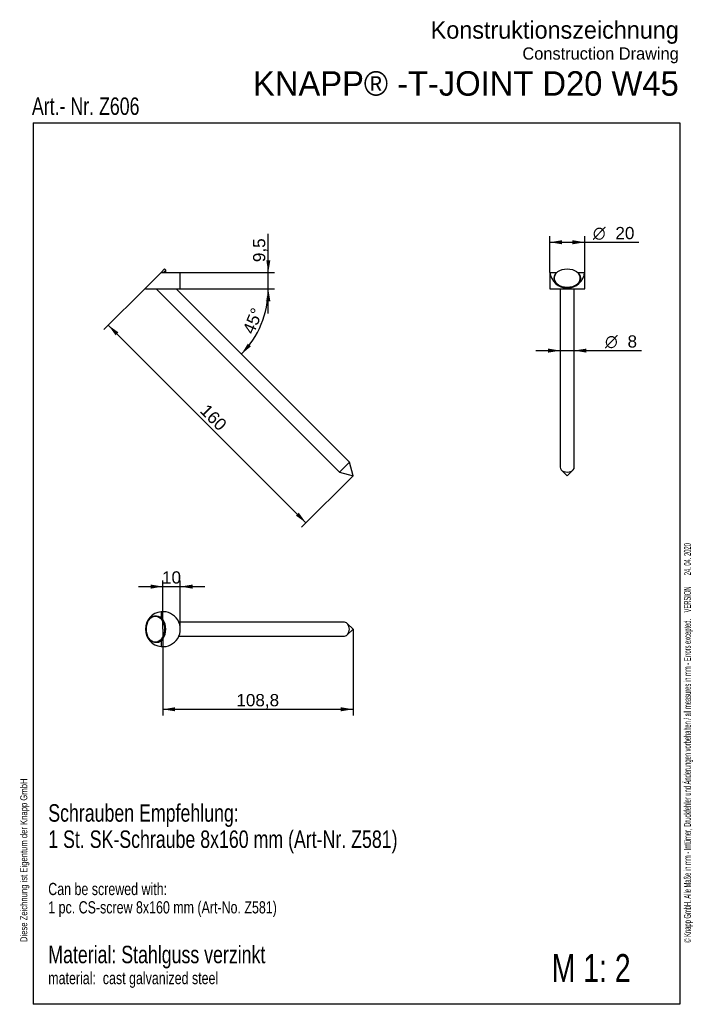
# Model space of a CAD drawing. Header units: millimetres. Extents: x 11 to 204, y 7 to 289.
import ezdxf
from ezdxf.enums import TextEntityAlignment as Align

# ---------------------------------------------------------------- set-up
doc = ezdxf.new("R2010")
doc.units = ezdxf.units.MM
for name, color, linetype in [('Default', 7, 'Continuous'), ('RUNDZYLINDERSCHE', 7, 'Continuous'), ('SK_SCHRAUBE_8X16', 7, 'Continuous')]:
    doc.layers.add(name, color=color, linetype=linetype)
doc.styles.add('SEACAD_Arial', font='arial.ttf')
doc.styles.add('SEACAD_Solid_Edge_ANSI1_Symbols', font='semeca1.ttf')
doc.dimstyles.new('ISO', dxfattribs={"dimtxt": 3.5, "dimasz": 3.5, "dimexe": 1.75, "dimexo": 0, "dimgap": 0.875, "dimtad": 1, "dimlfac": 2, "dimtxsty": 'SEACAD_Arial', "dimblk1": '_SE_FILLED', "dimblk2": '_SE_FILLED', "dimsah": 1, "dimcen": 1.75, "dimadec": 0, "dimazin": 0, "dimtfac": 0.5, "dimtdec": 3, "dimtmove": 0, "dimatfit": 3, "dimfxl": 1, "dimarcsym": 0})

# ---------------------------------------------------------------- blocks, each defined once
blk = doc.blocks.new('SE')
at = {"layer": 'RUNDZYLINDERSCHE', "color": 7, "linetype": 'Continuous'}
for p, q in [((51.58, 216.57), (47.08, 212.07)), ((51.58, 216.57), (57.08, 216.57)), ((57.08, 211.82), (57.08, 216.57)), ((47.08, 212.07), (47.08, 211.82)), ((47.08, 211.82), (57.08, 211.82))]:
    blk.add_line(p, q, dxfattribs=at)
at = {"layer": 'SK_SCHRAUBE_8X16', "color": 7, "linetype": 'Continuous'}
for p, q in [((52.58, 217.58), (51.58, 216.57)), ((52.94, 217.22), (52.28, 216.57)), ((52.94, 217.22), (52.58, 217.58)), ((52.94, 216.57), (52.94, 217.22)), ((50.21, 211.82), (102.64, 159.39)), ((105.46, 162.22), (55.86, 211.82)), ((105.46, 162.22), (102.64, 159.39)), ((106.5, 158.36), (105.46, 162.22)), ((102.64, 159.39), (106.5, 158.36))]:
    blk.add_line(p, q, dxfattribs=at)
blk = doc.blocks.new('SE1')
at = {"layer": 'RUNDZYLINDERSCHE', "color": 7, "linetype": 'Continuous'}
for p, q in [((51.58, 119.43), (51.58, 117.39)), ((51.58, 111.51), (51.58, 109.48))]:
    blk.add_line(p, q, dxfattribs=at)
for start, end in [(95.7392, 264.2608), (264.2608, 95.7392)]:
    blk.add_arc((52.08, 114.45), 5, start, end, dxfattribs=at)
blk.add_ellipse((49.93, 114.45), major_axis=(0, 3.75), ratio=0.707107, start_param=-0.669732, end_param=3.811325, dxfattribs=at)
blk.add_open_spline([(51.58, 117.39), (51.87, 116.96), (52.13, 116.49), (52.48, 115.5), (52.58, 114.98), (52.58, 113.93), (52.48, 113.4), (52.13, 112.41), (51.87, 111.95), (51.58, 111.51)], degree=3, knots=[0, 0, 0, 0, 0.25, 0.25, 0.5, 0.5, 0.75, 0.75, 1, 1, 1, 1], dxfattribs=at)
at = {"layer": 'SK_SCHRAUBE_8X16', "color": 7, "linetype": 'Continuous'}
for p, q in [((104.05, 116.45), (56.66, 116.45)), ((106.5, 114.45), (104.87, 116.09)), ((104.87, 112.82), (106.5, 114.45)), ((56.66, 112.45), (104.05, 112.45))]:
    blk.add_line(p, q, dxfattribs=at)
blk.add_ellipse((49.93, 114.45), major_axis=(0, 3.75), ratio=0.707107, dxfattribs=at)
for centre, major_axis in [((50.28, 114.45), (0, 3.75)), ((104.05, 114.45), (0, 2))]:
    blk.add_ellipse(centre, major_axis=major_axis, ratio=0.707107, start_param=3.141593, end_param=6.283185, dxfattribs=at)
blk = doc.blocks.new('SE2')
at = {"layer": 'RUNDZYLINDERSCHE', "color": 7, "linetype": 'Continuous'}
for p, q in [((162.82, 216.57), (162.85, 216.57)), ((162.82, 216.57), (162.82, 211.82)), ((162.85, 216.57), (164.88, 216.57)), ((170.76, 216.57), (172.8, 216.57)), ((172.8, 216.57), (172.82, 216.57)), ((172.82, 211.82), (172.82, 216.57)), ((162.82, 211.82), (172.82, 211.82))]:
    blk.add_line(p, q, dxfattribs=at)
blk.add_arc((167.82, 217.07), 5, 185.7392, 354.2608, dxfattribs=at)
blk.add_ellipse((167.82, 214.93), major_axis=(-3.75, 0), ratio=0.707107, start_param=-0.669732, end_param=3.811325, dxfattribs=at)
at = {"layer": 'SK_SCHRAUBE_8X16', "color": 7, "linetype": 'Continuous'}
for p, q in [((165.82, 211.82), (165.82, 160.81)), ((169.82, 160.81), (169.82, 211.82)), ((166.19, 159.99), (167.82, 158.36)), ((167.82, 158.36), (169.45, 159.99))]:
    blk.add_line(p, q, dxfattribs=at)
blk.add_ellipse((167.82, 214.93), major_axis=(-3.75, 0), ratio=0.707107, dxfattribs=at)
blk.add_ellipse((167.82, 160.81), major_axis=(-2, 0), ratio=0.707107, start_param=0, end_param=3.141593, dxfattribs=at)
blk = doc.blocks.new('DMBLK8')
at = {"layer": 'Default', "linetype": 'Continuous'}
for points in [[(82.85, 220.07), (81.68, 220.07), (82.26, 216.57)], [(82.85, 208.32), (82.26, 211.82), (81.68, 208.32)]]:
    blk.add_hatch(color=7, dxfattribs=at).paths.add_polyline_path(points)
at = {"layer": 'Default', "color": 7, "linetype": 'Continuous'}
for p, q in [((82.26, 204.82), (82.26, 227.59)), ((57.08, 216.57), (84.01, 216.57)), ((57.08, 211.82), (84.01, 211.82))]:
    blk.add_line(p, q, dxfattribs=at)
at = {"layer": 'Default', "color": 7, "linetype": 'Continuous', "style": 'SEACAD_Arial'}
blk.add_text('9,5', height=3.5, rotation=90, dxfattribs=at).set_placement((77.89, 219.51), align=Align.TOP_LEFT)
blk = doc.blocks.new('_SE_FILLED')
at = {"color": 0}
blk.add_line((0, 0), (-1, 0), dxfattribs=at)
blk.add_solid([(0, 0), (-1, -0.1665), (-1, 0.1665), (0, 0)], dxfattribs=at)
blk = doc.blocks.new('DMBLK9')
at = {"layer": 'Default', "linetype": 'Continuous'}
for points in [[(82.62, 208.29), (82.27, 211.82), (81.45, 208.37)], [(76.4, 196.17), (74.53, 193.15), (77.28, 195.4)]]:
    blk.add_hatch(color=7, dxfattribs=at).paths.add_polyline_path(points)
at = {"layer": 'Default', "color": 7, "linetype": 'Continuous'}
blk.add_line((57.08, 211.82), (84.02, 211.82), dxfattribs=at)
blk.add_arc((55.86, 211.82), 26.4, 315, 0, dxfattribs=at)
at = {"layer": 'Default', "color": 7, "linetype": 'Continuous', "style": 'SEACAD_Arial'}
blk.add_text('45°', height=3.5, rotation=67.5, dxfattribs=at).set_placement((74.79, 199.95), align=Align.TOP_LEFT)
blk = doc.blocks.new('DMBLK10')
at = {"layer": 'Default', "linetype": 'Continuous'}
for points in [[(38.53, 198.58), (39.36, 199.4), (36.47, 201.47)], [(90.15, 146.96), (93.04, 144.9), (90.98, 147.78)]]:
    blk.add_hatch(color=7, dxfattribs=at).paths.add_polyline_path(points)
at = {"layer": 'Default', "color": 7, "linetype": 'Continuous'}
for p, q in [((47.08, 212.07), (35.23, 200.23)), ((36.47, 201.47), (93.04, 144.9)), ((106.5, 158.36), (91.8, 143.66))]:
    blk.add_line(p, q, dxfattribs=at)
at = {"layer": 'Default', "color": 7, "linetype": 'Continuous', "style": 'SEACAD_Arial'}
blk.add_text('160', height=3.5, rotation=315, dxfattribs=at).set_placement((64.94, 179.18), align=Align.TOP_LEFT)
blk = doc.blocks.new('DMBLK11')
at = {"layer": 'Default', "linetype": 'Continuous'}
for points in [[(166.32, 225.79), (162.82, 225.2), (166.32, 224.62)], [(169.32, 225.79), (169.32, 224.62), (172.82, 225.2)]]:
    blk.add_hatch(color=7, dxfattribs=at).paths.add_polyline_path(points)
at = {"layer": 'Default', "color": 7, "linetype": 'Continuous'}
for p, q in [((162.82, 216.57), (162.82, 226.95)), ((172.82, 216.57), (172.82, 226.95)), ((162.82, 225.2), (188.3, 225.2))]:
    blk.add_line(p, q, dxfattribs=at)
for s, style, p in [('O', 'SEACAD_Solid_Edge_ANSI1_Symbols', (175.16, 229.58)), ('20', 'SEACAD_Arial', (181.6, 229.58))]:
    blk.add_text(s, height=3.5, dxfattribs=dict(at, style=style)).set_placement(p, align=Align.TOP_LEFT)
blk = doc.blocks.new('DMBLK12')
at = {"layer": 'Default', "linetype": 'Continuous'}
for points in [[(55.58, 90.94), (55.58, 92.1), (52.08, 91.52)], [(103, 90.94), (106.5, 91.52), (103, 92.1)]]:
    blk.add_hatch(color=7, dxfattribs=at).paths.add_polyline_path(points)
at = {"layer": 'Default', "color": 7, "linetype": 'Continuous'}
for p, q in [((52.08, 114.45), (52.08, 89.77)), ((106.5, 114.45), (106.5, 89.77)), ((52.08, 91.52), (106.5, 91.52))]:
    blk.add_line(p, q, dxfattribs=at)
at = {"layer": 'Default', "color": 7, "linetype": 'Continuous', "style": 'SEACAD_Arial'}
blk.add_text('108,8', height=3.5, dxfattribs=at).set_placement((73.12, 95.89), align=Align.TOP_LEFT)
blk = doc.blocks.new('DMBLK13')
at = {"layer": 'Default', "linetype": 'Continuous'}
for points in [[(162.32, 194.77), (162.32, 193.6), (165.82, 194.19)], [(173.32, 194.77), (169.82, 194.19), (173.32, 193.6)]]:
    blk.add_hatch(color=7, dxfattribs=at).paths.add_polyline_path(points)
at = {"layer": 'Default', "color": 7, "linetype": 'Continuous'}
blk.add_line((158.82, 194.19), (189.04, 194.19), dxfattribs=at)
for s, style, p in [('O', 'SEACAD_Solid_Edge_ANSI1_Symbols', (178.63, 198.56)), ('8', 'SEACAD_Arial', (185.07, 198.56))]:
    blk.add_text(s, height=3.5, dxfattribs=dict(at, style=style)).set_placement(p, align=Align.TOP_LEFT)
blk = doc.blocks.new('DMBLK14')
at = {"layer": 'Default', "linetype": 'Continuous'}
for points in [[(48.58, 127.22), (48.58, 126.05), (52.08, 126.64)], [(60.58, 127.22), (57.08, 126.64), (60.58, 126.05)]]:
    blk.add_hatch(color=7, dxfattribs=at).paths.add_polyline_path(points)
at = {"layer": 'Default', "color": 7, "linetype": 'Continuous'}
for p, q in [((52.08, 114.45), (52.08, 128.39)), ((57.08, 114.45), (57.08, 128.39)), ((45.08, 126.64), (64.08, 126.64))]:
    blk.add_line(p, q, dxfattribs=at)
at = {"layer": 'Default', "color": 7, "linetype": 'Continuous', "style": 'SEACAD_Arial'}
blk.add_text('10', height=3.5, dxfattribs=at).set_placement((51.84, 131.01), align=Align.TOP_LEFT)

msp = doc.modelspace()

# ---------------------------------------------------------------- linework, layer by layer
at = {"layer": 'Default', "color": 7, "linetype": 'Continuous'}
for p, q in [((15.0055, 259.3767), (200.0666, 259.3767)), ((15.0055, 259.3767), (15.0055, 7.0772)), ((200.0666, 259.3767), (200.0666, 7.0772)), ((200.0666, 7.0772), (15.0055, 7.0772))]:
    msp.add_line(p, q, dxfattribs=at)

# ---------------------------------------------------------------- block references
at = {"layer": 'Default'}
for name in ['SE', 'SE2', 'SE1']:
    msp.add_blockref(name, (0, 0), dxfattribs=at)

# ---------------------------------------------------------------- texts
at = {"layer": 'Default', "char_height": 5, "line_spacing_factor": 0.9}
for s, insert, width, attachment_point in [('{\\fMyriad Web|b0||i0||c0|p34;\\C7;\\H5.;\\W1.;Konstruktionszeichnung\\P}{\\fMyriad Web|b0||i0||c0|p34;\\C7;\\H3.5;\\W1.;Construction Drawing}', (199.7373, 288.4736), 132.402694, 3), ('{\\fMyriad Web|b0||i0||c0|p34;\\C7;\\H5.;\\W0.76;Schrauben Empfehlung:\\P}{\\fMyriad Web|b0||i0||c0|p34;\\C7;\\H5.;\\W0.76;1 St. SK-Schraube 8x160 mm (Art-Nr. Z581)\\P}{\\fMyriad Web|b0||i0||c0|p34;\\C7;\\H5.;\\W0.76;\\P}{\\fMyriad Web|b0||i0||c0|p34;\\C7;\\H3.5;\\W0.76;Can be screwed with:\\P}{\\fMyriad Web|b0||i0||c0|p34;\\C7;\\H3.5;\\W0.76;1 pc. CS-screw 8x160 mm (Art-No. Z581)\\P}{\\fMyriad Web|b0||i0||c0|p34;\\C7;\\H5.;\\W0.76;\\P}{\\fMyriad Web|b0||i0||c0|p34;\\C7;\\H5.;\\W0.76;Material}{\\fMyriad Web|b0||i0||c0|p34;\\C7;\\H5.;\\W0.76;: Stahlguss verzinkt\\P}{\\fMyriad Web|b0||i0||c0|p34;\\C7;\\H3.5;\\W0.76;material}{\\fMyriad Web|b0||i0||c0|p34;\\C7;\\H3.5;\\W0.76;: }{\\fMyriad Web|b0||i0||c0|p34;\\C7;\\H3.5;\\W0.76; cast galvanized steel}', (19.282, 64.342), 151.608707, 1)]:
    msp.add_mtext(s, dxfattribs=dict(at, insert=insert, width=width, attachment_point=attachment_point))
at = {"layer": 'Default'}
for s, insert, char_height, width, attachment_point in [('{\\fMyriad Web|b0||i0||c0|p34;\\C7;\\H7.;\\W1.;KNAPP® -T-JOINT D20 W45}', (199.7373, 274.1499), 7, 196.177766, 3), ('{\\fMyriad Web|b0||i0||c0|p34;\\C7;\\H5.;\\W0.76;Art.- Nr. Z606}', (14.608, 266.6513), 5, 46.510881, 1), ('{\\fMyriad Web|b0||i0||c0|p34;\\C7;\\H8.;\\W0.76;M 1: 2}', (163.3634, 21.4515), 8, 34.243489, 1)]:
    msp.add_mtext(s, dxfattribs=dict(at, insert=insert, char_height=char_height, width=width, attachment_point=attachment_point))
at = {"layer": 'Default', "char_height": 2, "attachment_point": 1, "rotation": 90}
for s, insert, width in [('{\\fMyriad Condensed Web|b0||i0||c0|p34;\\C7;\\H2.;\\W0.5776;© Knapp GmbH. Alle Maße in mm - Irrtümer, Druckfehler und Änderungen vorbehalten / all measures in mm - Errors excepted.    VERSION       24. 04. 2020}', (201.2145, 24.709), 194.304358), ('{\\fMyriad Web|b0||i0||c0|p34;\\C7;\\H2.;\\W0.82;Diese Zeichnung ist Eigentum der Knapp GmbH}', (11.2776, 24.8934), 65.714296)]:
    msp.add_mtext(s, dxfattribs=dict(at, insert=insert, width=width))

# ---------------------------------------------------------------- dimensions: what is measured, and where the dimension line sits
at = {"layer": 'Default', "color": 7, "linetype": 'Continuous'}
for base, p1, p2, angle, text, picture, middle, dimtype in [((162.8207, 225.2042), (162.8207, 211.8217), (172.8207, 211.8217), 0, '\\A1;%%C <>', 'DMBLK11', (173.9306, 225.2042), 161), ((82.2637, 211.8217), (57.0765, 211.8217), (57.0765, 216.5717), 90, '\\A1;<>', 'DMBLK8', (82.2637, 218.29), 161), ((93.0392, 144.8973), (47.0765, 212.0717), (106.4989, 158.357), 315, '\\A1;<>', 'DMBLK10', (64.7549, 173.1816), 160), ((165.8207, 194.1856), (165.8207, 160.8065), (169.8207, 160.8065), 0, '\\A1;%%C <>', 'DMBLK13', (177.4075, 194.1856), 161)]:
    dim = msp.add_linear_dim(base=base, p1=p1, p2=p2, angle=angle, text=text, dimstyle='ISO', dxfattribs=at)
    dim.commit()
    dim.dimension.update_dxf_attribs({"geometry": picture, "text_midpoint": middle, "dimtype": dimtype})
dim = msp.add_angular_dim_2l(base=(80.2578, 201.7169), line1=((55.8627, 211.8217), (47.0765, 211.8217)), line2=((55.8627, 211.8217), (105.4637, 162.2208)), text='\\A1;<>', dimstyle='ISO', override={"dimtolj": 1}, dxfattribs=at)
dim.commit()
dim.dimension.update_dxf_attribs({"geometry": 'DMBLK9', "text_midpoint": (80.2578, 201.7169), "dimtype": 162})
for base, p2, picture, middle in [((52.0765, 126.6352), (57.0765, 114.4537), 'DMBLK14', (54.5765, 126.6352)), ((52.0765, 91.5186), (106.4989, 114.4537), 'DMBLK12', (79.2877, 91.5186))]:
    dim = msp.add_linear_dim(base=base, p1=(52.0765, 114.4537), p2=p2, angle=0, text='\\A1;<>', dimstyle='ISO', override={"dimdec": 1}, dxfattribs=at)
    dim.commit()
    dim.dimension.update_dxf_attribs({"geometry": picture, "text_midpoint": middle, "dimtype": 161})

doc.saveas('drawing.dxf')
